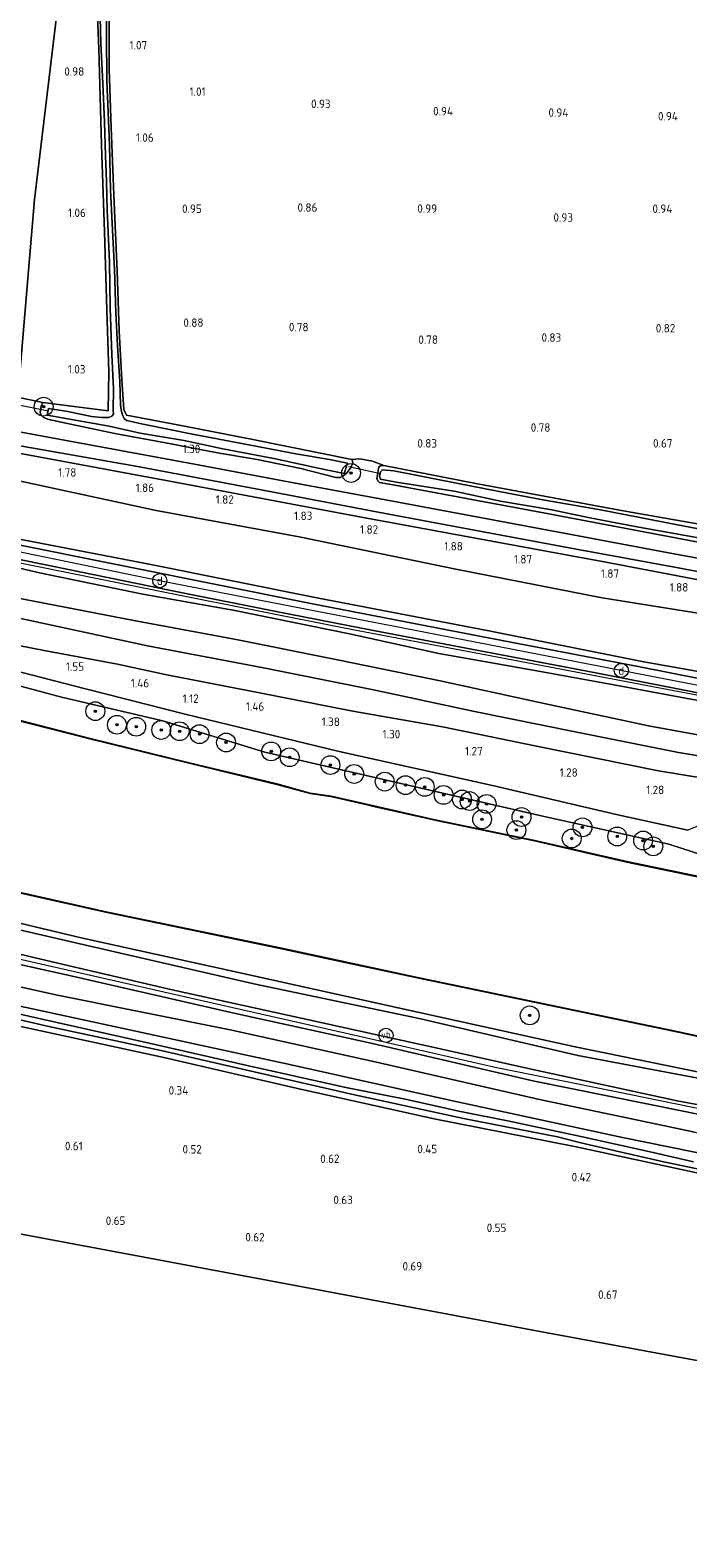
# Model space of a CAD drawing. Extents: x 126429 to 133038, y 413091 to 414846.
# Tile 143 of 256: x 129066 to 129206, y 413218 to 413539. Entities that reach past the tile are written whole.
import ezdxf
from ezdxf.enums import TextEntityAlignment as Align
from ezdxf.lldxf.tags import DXFTag

# ---------------------------------------------------------------- set-up
doc = ezdxf.new("R2010")
doc.units = 0
for name, color, linetype, lineweight in [('B-ME-GR-BOOM-S', 90, 'Continuous', 25), ('B-ME-GR-BOUWLAND_AKKERBOUW-GV', 80, 'Continuous', 13), ('B-ME-GR-GRAS-GV', 60, 'Continuous', 13), ('B-ME-GR-MOERAS-GV', 120, 'Continuous', 13), ('B-ME-GW-OPHOGING_KRUIN-G', 90, 'Continuous', 18), ('B-ME-GW-TALUD_KRUIN-G', 90, 'Continuous', 18), ('B-ME-GW-TALUD_TEEN-G', 90, 'Continuous', 18), ('B-ME-IE-MEUBILAIR_DIJKPAAL-S', 7, 'Continuous', 25), ('B-ME-IE-TERREINAFSCHEIDING_KUNSTMATIG_HEKWERK-G', 20, 'IE-TERREINAFSCHEIDING-KUNSTMATIG', 18), ('B-ME-KG-GRENS_OPNAME-G', 210, 'KG-OPNAME', 18), ('B-ME-KW-KUNSTWERK_DUIKER-G', 170, 'Continuous', 18), ('B-ME-OB-BESCHOEIING-GV', 7, 'Continuous', 18), ('B-ME-OB-OEVERVOORZIENING-G', 7, 'Continuous', 18), ('B-ME-OG-HOOGTEPUNT-S', 7, 'Continuous', 25), ('B-ME-OG-WATER_KANAAL-GV', 120, 'Continuous', 18), ('B-ME-OG-WATER_SLOOT-G', 120, 'Continuous', 18), ('B-ME-OG-WATER_SLOOT-GV', 120, 'Continuous', 18), ('B-ME-VH-VERHARDING_ASFALT-GV', 252, 'Continuous', 18), ('B-ME-VH-VERHARDING_HALFVERHARDING-GV', 252, 'Continuous', 18), ('B-ME-VW-VERKEERSTEKEN_DRAAGCONSTRUCTIE-S', 7, 'Continuous', 25), ('B-ME-WH-WINTERBED-G', 150, 'WH-WINTERBED', 18)]:
    doc.layers.add(name, color=color, linetype=linetype, lineweight=lineweight)
doc.styles.add('NLCS-ISO', font='NLCS-ISO.ttf')
doc.styles.add('NLCS-ISO-ANNOTATIVE-T18', font='NLCS-ISO.ttf', dxfattribs={"height": 1.8})
doc.styles.get("Standard").update_dxf_attribs({"font": 'arial.ttf'})
doc.linetypes.add('IE-TERREINAFSCHEIDING-KUNSTMATIG', pattern='A,4,[82,NLCS.SHX,S=0.75,R=90,X=0,Y=0],4,-2', length=10)
tags = doc.linetypes.add('KG-OPNAME', pattern='A,5.5,-2,["O",Standard,S=1.8,R=0,X=-0.5,Y=-0.9],-2,5.5,-2,[5,NLCS.SHX,S=0.75,R=0,X=0,Y=0],-2', length=19).pattern_tags.tags
tags[6] = DXFTag(74, 10)
tags = doc.linetypes.add('WH-WINTERBED', pattern='A,6,-3.5,["WB",Standard,S=1.8,R=0,X=-1.5,Y=-0.9],-3.5,6,-3.5,6,-3.5,6,-3.5,6,-3.5', length=51).pattern_tags.tags
tags[6] = DXFTag(74, 10)

# ---------------------------------------------------------------- blocks, each defined once
blk = doc.blocks.new('SAL-HOOGTELABEL-SO')
at = {"color": 0, "linetype": 'ByBlock', "lineweight": -2, "style": 'NLCS-ISO-ANNOTATIVE-T18'}
blk.add_attdef('HOOGTE', text='', height=1.8, dxfattribs=at).set_placement((2.79, 0), align=Align.RIGHT)
blk = doc.blocks.new('SGR-BOOM_01-SO')
at = {"linetype": 'ByBlock', "lineweight": 18}
h = blk.add_hatch(color=0, dxfattribs=at)
h.dxf.hatch_style = 1
edge = h.paths.add_edge_path()
edge.add_arc((0, 0), 0.25, 0, 360)
at = {"color": 0, "linetype": 'ByBlock', "lineweight": 18}
for radius in [2, 0.25]:
    blk.add_circle((0, 0), radius, dxfattribs=at)
blk = doc.blocks.new('SIE-DIJKPAAL-SO')
at = {"color": 0, "linetype": 'ByBlock', "lineweight": 18}
blk.add_circle((0, 0), 1.5, dxfattribs=at)
at = {"color": 0, "linetype": 'ByBlock', "lineweight": 18, "style": 'NLCS-ISO'}
blk.add_text('d', height=1.8, dxfattribs=at).set_placement((0, 0), align=Align.MIDDLE_CENTER)
blk = doc.blocks.new('SIE-WEG_PAAL_VERKEERSBORD-SO')
at = {"color": 0, "linetype": 'ByBlock', "lineweight": 18}
blk.add_circle((0, 0), 1.5, dxfattribs=at)
at = {"color": 0, "linetype": 'ByBlock', "lineweight": 18, "style": 'NLCS-ISO'}
blk.add_text('vb', height=1.5, dxfattribs=at).set_placement((0, 0.13), align=Align.MIDDLE_CENTER)

msp = doc.modelspace()

# ---------------------------------------------------------------- linework, layer by layer
at = {"layer": 'B-ME-GR-BOUWLAND_AKKERBOUW-GV'}
msp.add_polyline3d([(129427.402, 413253.716, 0.315), (129422.33, 413218.287, 0.628), (129342.9, 413232.193, 0.611), (129283.746, 413242.564, 0.562), (129224.919, 413252.878, 0.485), (129176.19, 413261.898, 0.643), (129109.802, 413274.346, 0.704), (129044.365, 413286.615, 0.666), (129049.193, 413330.284, 0.278), (129067.559, 413326.32, 0.27), (129094.734, 413320.437, 0.282), (129122.836, 413313.895, 0.335), (129151.832, 413307.462, 0.351), (129182.362, 413301.393, 0.387), (129209.001, 413295.698, 0.253), (129225.861, 413292.246, 0.3), (129231.019, 413291.19, 0.314), (129257.367, 413285.874, 0.303), (129287.536, 413279.671, 0.391), (129322.612, 413273.127, 0.171), (129353.131, 413267.386, 0.159), (129383.489, 413261.65, 0.09), (129408.003, 413257.056, 0.167)], close=True, dxfattribs=at)
at = {"layer": 'B-ME-GR-GRAS-GV'}
for points in [[(129067.227, 413502.864, 1.172), (129063.672, 413460.832, 1.148), (129048.946, 413464.293, 0.984), (129036.378, 413466.951, 0.771), (129036.268, 413470.664, 0.796), (129036.081, 413486.932, 0.796), (129036.072, 413506.516, 0.771), (129035.918, 413525.313, 0.821), (129035.911, 413546.754, 0.671), (129036.19, 413567.797, 0.471), (129036.105, 413593.054, 0.359), (129036.151, 413617.491, 0.446), (129036.015, 413633.159, 0.628), (129081.658, 413623.191, 0.88)], [(129223.791, 413415.986, 1.936), (129223.314, 413412.517, 2.232), (129187.894, 413418.184, 2.265), (129156.763, 413424.259, 2.208), (129123.508, 413431.088, 2.281), (129093.063, 413436.69, 2.297), (129061.663, 413443.535, 1.926), (129062.376, 413449.226, 1.63), (129095.218, 413443.067, 1.671), (129115.959, 413439.23, 1.614), (129137.061, 413435.253, 1.541), (129167.089, 413429.719, 1.659), (129188.268, 413425.819, 1.623), (129219.47, 413419.883, 1.509), (129224.199, 413419.089, 1.452)], [(129223.314, 413412.517, 2.232), (129221.521, 413400.144, 5.96), (129196.741, 413404.559, 5.878), (129163.784, 413411.132, 5.878), (129127.252, 413418.172, 5.93), (129091.989, 413425.228, 6.1), (129060.394, 413431.341, 6.047), (129061.663, 413443.535, 1.926), (129093.063, 413436.69, 2.297), (129123.508, 413431.088, 2.281), (129156.763, 413424.259, 2.208), (129187.894, 413418.184, 2.265)], [(129221.353, 413399.133, 5.982), (129221.284, 413398.476, 6.067), (129195.889, 413403.51, 6.129), (129161.805, 413410.007, 6.129), (129125.983, 413416.922, 6.161), (129087.159, 413424.762, 6.149), (129060.262, 413430.149, 6.063), (129060.394, 413431.341, 6.047), (129091.989, 413425.228, 6.1), (129127.252, 413418.172, 5.93), (129163.784, 413411.132, 5.878), (129196.741, 413404.559, 5.878), (129221.521, 413400.144, 5.96)], [(129220.808, 413395.054, 6.108), (129220.594, 413393.605, 5.943), (129207.472, 413396.476, 5.943), (129190.336, 413399.665, 5.893), (129175.542, 413402.35, 5.905), (129165.229, 413404.214, 5.905), (129153.129, 413406.312, 5.93), (129134.171, 413410.496, 6.03), (129109.809, 413415.431, 6.105), (129090.262, 413418.96, 5.993), (129068.289, 413423.467, 6.005), (129059.754, 413425.421, 6.005), (129059.845, 413426.39, 6.269), (129059.926, 413427.119, 6.121), (129097.619, 413419.393, 6.202), (129118.619, 413415.263, 6.19), (129139.619, 413411.134, 6.177), (129163.069, 413406.673, 6.161), (129186.52, 413402.212, 6.145), (129220.862, 413395.438, 6.074)], [(129220.594, 413393.605, 5.943), (129219.483, 413386.943, 3.49), (129197.737, 413390.955, 3.556), (129175.542, 413395.656, 3.622), (129153.42, 413400.484, 3.738), (129131.648, 413405, 3.853), (129110.122, 413409.267, 3.904), (129088.309, 413413.309, 3.955), (129058.952, 413419.005, 3.9), (129059.754, 413425.421, 6.005), (129068.289, 413423.467, 6.005), (129090.262, 413418.96, 5.993), (129109.809, 413415.431, 6.105), (129134.171, 413410.496, 6.03), (129153.129, 413406.312, 5.93), (129165.229, 413404.214, 5.905), (129175.542, 413402.35, 5.905), (129190.336, 413399.665, 5.893), (129207.472, 413396.476, 5.943)], [(129219.483, 413386.943, 3.49), (129218.998, 413382.758, 3.091), (129204.108, 413385.244, 3.111), (129182.46, 413389.558, 3.319), (129160.743, 413394.014, 3.263), (129139.289, 413398.625, 3.482), (129115.538, 413403.367, 3.504), (129091.272, 413407.945, 3.527), (129058.646, 413414.929, 3.456), (129058.952, 413419.005, 3.9), (129088.309, 413413.309, 3.955), (129110.122, 413409.267, 3.904), (129131.648, 413405, 3.853), (129153.42, 413400.484, 3.738), (129175.542, 413395.656, 3.622), (129197.737, 413390.955, 3.556)], [(129218.998, 413382.758, 3.091), (129218.384, 413378.301, 1.883), (129199.846, 413381.391, 2.007), (129173.903, 413386.609, 1.845), (129153.94, 413390.717, 1.945), (129134.847, 413394.07, 1.858), (129115.053, 413397.933, 1.845), (129095.339, 413401.749, 1.883), (129084.882, 413404.047, 1.708), (129069.316, 413406.956, 1.758), (129057.924, 413409.141, 1.795), (129058.646, 413414.929, 3.456), (129091.272, 413407.945, 3.527), (129115.538, 413403.367, 3.504), (129139.289, 413398.625, 3.482), (129160.743, 413394.014, 3.263), (129182.46, 413389.558, 3.319), (129204.108, 413385.244, 3.111)], [(129211.506, 413370.959, 1.115), (129206.076, 413368.775, 1.127), (129191.225, 413372.017, 1.115), (129164.534, 413378.22, 1.098), (129131.955, 413385.501, 1.046), (129099.257, 413393.395, 1.163), (129078.052, 413398.78, 1.46), (129057.379, 413404.14, 1.387), (129057.924, 413409.141, 1.795), (129069.316, 413406.956, 1.758), (129084.882, 413404.047, 1.708), (129095.339, 413401.749, 1.883), (129115.053, 413397.933, 1.845), (129134.847, 413394.07, 1.858), (129153.94, 413390.717, 1.945), (129173.903, 413386.609, 1.845), (129199.846, 413381.391, 2.007), (129218.384, 413378.301, 1.883), (129217.894, 413373.845, 1.578), (129215.844, 413372.875, 1.198), (129215.242, 413372.661, 1.18)]]:
    msp.add_polyline3d(points, close=True, dxfattribs=at)
for points in [[(129080.504, 413545.326, 0.796), (129080.877, 413534.779, 0.759), (129081.472, 413514.435, 0.821), (129082.125, 413495.948, 0.784), (129082.632, 413479.329, 0.759), (129083.03, 413466.195, 0.771), (129082.867, 413457.946, 0.771), (129069.039, 413459.709, 1.021), (129064.273, 413460.691, 1.155), (129063.672, 413460.832, 1.148), (129067.227, 413502.864, 1.172), (129081.658, 413623.191, 0.88)], [(129083.128, 413542.239, 0.698), (129083.12, 413530.528, 0.748), (129083.56, 413518.157, 0.798), (129084.066, 413503.851, 0.685), (129084.799, 413487.575, 0.698), (129085.218, 413474.908, 0.648), (129085.761, 413464.475, 0.623), (129086.238, 413458.178, 0.66), (129086.549, 413457.45, 0.673), (129086.768, 413457.018, 0.698), (129099.118, 413454.678, 0.898), (129114.012, 413451.77, 0.86), (129134.688, 413447.536, 0.873), (129134.838, 413447.24, 0.873), (129134.897, 413446.785, 0.873), (129134.401, 413445.734, 0.91), (129133.62, 413444.739, 0.923), (129132.781, 413444.028, 0.923), (129132.258, 413443.764, 0.935), (129131.233, 413443.758, 1.023), (129123.83, 413445.634, 1.01), (129114.58, 413447.546, 1.048), (129106.108, 413448.995, 1.123), (129095.845, 413450.993, 1.185), (129084.293, 413453.109, 1.21), (129076.241, 413454.8, 1.273), (129070.276, 413456.034, 1.073), (129069.18, 413456.507, 1.098), (129068.723, 413456.903, 1.148), (129068.446, 413457.562, 1.123), (129068.678, 413458.908, 1.11), (129069.039, 413459.709, 1.021), (129082.867, 413457.946, 0.771), (129083.03, 413466.195, 0.771), (129082.632, 413479.329, 0.759), (129082.125, 413495.948, 0.784), (129081.472, 413514.435, 0.821), (129080.877, 413534.779, 0.759), (129080.504, 413545.326, 0.796)], [(129081.212, 413541.551, 0.028), (129081.308, 413536.117, 0.028), (129081.74, 413527.541, 0.028), (129082.078, 413519.317, 0.028), (129082.354, 413512.232, 0.028), (129082.554, 413506.594, 0.028), (129082.709, 413500.648, 0.028), (129083.2, 413489.531, 0.028), (129083.33, 413479.746, 0.028), (129083.665, 413469.893, 0.028), (129084.01, 413462.615, 0.028), (129083.942, 413458.069, 0.028), (129083.992, 413457.18, 0.028), (129083.664, 413456.757, 0.028), (129083.05, 413456.503, 0.028), (129081.478, 413456.507, 0.028), (129079.335, 413456.735, 0.028), (129074.34, 413457.803, 0.028), (129070.235, 413458.408, 0.028), (129069.924, 413456.994, 0.028), (129083.083, 413454.635, 0.028), (129089.721, 413453.143, 0.028), (129099.071, 413451.596, 0.028), (129107.26, 413449.861, 0.028), (129118.447, 413447.731, 0.028), (129127.856, 413445.671, 0.028), (129133.068, 413444.57, 0.028), (129133.729, 413446.818, 0.028), (129129.943, 413447.585, 0.028), (129122.759, 413448.801, 0.028), (129114.617, 413450.331, 0.028), (129100.807, 413452.96, 0.028), (129090.337, 413455.083, 0.028), (129086.756, 413455.839, 0.028), (129086.287, 413456.258, 0.028), (129086.033, 413456.872, 0.028), (129085.698, 413457.759, 0.028), (129085.486, 413459.136, 0.028), (129085.335, 413464.114, 0.028), (129084.886, 413471.824, 0.028), (129084.508, 413478.715, 0.028), (129084.21, 413487.93, 0.028), (129083.901, 413494.969, 0.028), (129083.417, 413504.833, 0.028), (129083.174, 413514.39, 0.028), (129082.853, 413521.395, 0.028), (129082.58, 413528.081, 0.028), (129082.516, 413538.242, 0.028), (129082.611, 413544.201, 0.028)], [(129221.762, 413431.493, 0.578), (129191.985, 413436.73, 0.53), (129160.987, 413442.481, 0.651), (129141.484, 413446.308, 0.826), (129139.023, 413447.179, 0.879), (129136.392, 413447.68, 0.818), (129134.688, 413447.536, 0.873), (129114.012, 413451.77, 0.86), (129099.118, 413454.678, 0.898), (129086.768, 413457.018, 0.698), (129086.549, 413457.45, 0.673), (129086.238, 413458.178, 0.66), (129085.761, 413464.475, 0.623), (129085.218, 413474.908, 0.648), (129084.799, 413487.575, 0.698), (129084.066, 413503.851, 0.685), (129083.56, 413518.157, 0.798), (129083.12, 413530.528, 0.748), (129083.128, 413542.239, 0.698)], [(129064.273, 413460.691, 1.155), (129069.039, 413459.709, 1.021), (129068.678, 413458.908, 1.11), (129068.446, 413457.562, 1.123), (129068.723, 413456.903, 1.148), (129069.18, 413456.507, 1.098), (129070.276, 413456.034, 1.073), (129076.241, 413454.8, 1.273), (129084.293, 413453.109, 1.21), (129095.845, 413450.993, 1.185), (129106.108, 413448.995, 1.123), (129114.58, 413447.546, 1.048), (129123.83, 413445.634, 1.01), (129131.233, 413443.758, 1.023), (129132.258, 413443.764, 0.935), (129132.781, 413444.028, 0.923), (129133.62, 413444.739, 0.923), (129134.401, 413445.734, 0.91), (129134.897, 413446.785, 0.873), (129134.838, 413447.24, 0.873), (129134.688, 413447.536, 0.873), (129136.392, 413447.68, 0.818), (129139.023, 413447.179, 0.879), (129141.484, 413446.308, 0.826), (129140.725, 413446.246, 0.855), (129140.393, 413446.04, 0.936), (129139.955, 413443.431, 0.989), (129140.231, 413442.993, 0.989), (129140.557, 413442.709, 0.989), (129143.777, 413442.096, 0.997), (129176.532, 413436.007, 0.907), (129211.655, 413429.366, 0.907)], [(129221.552, 413424.078, 1.228), (129201.581, 413427.798, 1.285), (129181.61, 413431.518, 1.342), (129142.572, 413438.845, 1.338), (129121.915, 413442.701, 1.411), (129101.258, 413446.558, 1.484), (129062.866, 413453.649, 1.457)], [(129219.47, 413419.883, 1.509), (129188.268, 413425.819, 1.623), (129167.089, 413429.719, 1.659), (129137.061, 413435.253, 1.541), (129115.959, 413439.23, 1.614), (129095.218, 413443.067, 1.671), (129062.376, 413449.226, 1.63), (129062.546, 413450.762, 1.486), (129089.562, 413445.97, 1.57), (129119.513, 413440.33, 1.541), (129140.287, 413436.383, 1.493), (129161.061, 413432.437, 1.444), (129181.971, 413428.578, 1.365), (129202.881, 413424.72, 1.285), (129225.84, 413420.399, 1.273)], [(129211.655, 413429.366, 0.907), (129176.532, 413436.007, 0.907), (129143.777, 413442.096, 0.997), (129140.557, 413442.709, 0.989), (129140.231, 413442.993, 0.989), (129139.955, 413443.431, 0.989), (129140.393, 413446.04, 0.936), (129140.725, 413446.246, 0.855), (129141.484, 413446.308, 0.826), (129160.987, 413442.481, 0.651), (129191.985, 413436.73, 0.53), (129221.762, 413431.493, 0.578)], [(129216.889, 413431.184, -0.068), (129203.877, 413433.646, -0.068), (129187.501, 413436.831, -0.068), (129175.232, 413439.013, -0.068), (129165.995, 413440.731, -0.068), (129156.894, 413442.518, -0.068), (129143.608, 413445.184, -0.068), (129141.215, 413445.4, -0.068), (129140.739, 413444.93, -0.068), (129140.55, 413444.006, -0.068), (129140.735, 413443.415, -0.068), (129144.111, 413442.726, -0.068), (129156.447, 413440.807, -0.068), (129166.29, 413438.739, -0.068), (129177.145, 413436.869, -0.068), (129185.22, 413435.19, -0.068), (129194.89, 413433.349, -0.068), (129209.897, 413430.612, -0.068)], [(129209.8657, 413363.2032, 0.863), (129201.995, 413365.751, 0.863), (129174.5835, 413371.8615, 0.638), (129116.18, 413385.338, 0.913), (129094.528, 413391.985, 0.963), (129072.95, 413397.021, 0.975), (129057.083, 413401.256, 1.15), (129057.379, 413404.14, 1.387), (129078.052, 413398.78, 1.46), (129099.257, 413393.395, 1.163), (129131.955, 413385.501, 1.046), (129164.534, 413378.22, 1.098), (129191.225, 413372.017, 1.115), (129206.076, 413368.775, 1.127)], [(129226.837, 413306.967, 2.496), (129203.809, 413311.239, 2.476), (129173.136, 413317.879, 2.508), (129153.816, 413322.21, 2.533), (129123.866, 413328.777, 2.5), (129096.522, 413334.83, 2.468), (129072.19, 413340.443, 2.415), (129050.877, 413345.477, 2.371), (129051.432, 413350.482, 1.312), (129076.58, 413344.673, 1.192), (129113.818, 413336.061, 1.208), (129148.991, 413328.729, 1.163), (129182.675, 413320.856, 1.139), (129218.413, 413314.079, 1.159)], [(129218.413, 413314.079, 1.159), (129182.675, 413320.856, 1.139), (129148.991, 413328.729, 1.163), (129113.818, 413336.061, 1.208), (129076.58, 413344.673, 1.192), (129051.432, 413350.482, 1.312), (129051.602, 413351.947, 1.142), (129077.123, 413345.895, 1.204), (129108.689, 413338.882, 1.208), (129144.481, 413330.961, 1.147), (129182.157, 413322.667, 1.082), (129221.306, 413314.69, 1.107)], [(129207.537, 413304.517, 1.205), (129174.529, 413311.502, 1.179), (129139.923, 413319.4, 1.237), (129108.814, 413326.27, 1.292), (129071.782, 413333.74, 0.993), (129050.112, 413338.577, 1.082), (129050.659, 413343.148, 2.199), (129074.066, 413338.024, 2.423), (129109.923, 413329.757, 2.476), (129139.043, 413323.38, 2.472), (129173.146, 413315.488, 2.516), (129205.048, 413308.978, 2.516), (129239.463, 413301.944, 2.581)], [(129239.463, 413301.944, 2.581), (129205.048, 413308.978, 2.516), (129173.146, 413315.488, 2.516), (129139.043, 413323.38, 2.472), (129109.923, 413329.757, 2.476), (129074.066, 413338.024, 2.423), (129050.659, 413343.148, 2.199), (129050.877, 413345.477, 2.371), (129072.19, 413340.443, 2.415), (129096.522, 413334.83, 2.468), (129123.866, 413328.777, 2.5), (129153.816, 413322.21, 2.533), (129173.136, 413317.879, 2.508), (129203.809, 413311.239, 2.476), (129226.837, 413306.967, 2.496)], [(129231.607, 413295.401, 0.879), (129192.169, 413303.388, 0.871), (129155.784, 413311.266, 0.782), (129121.771, 413318.855, 0.83), (129083.201, 413327.244, 0.696), (129049.657, 413334.473, 0.721), (129050.112, 413338.577, 1.082), (129071.782, 413333.74, 0.993), (129108.814, 413326.27, 1.292), (129139.923, 413319.4, 1.237), (129174.529, 413311.502, 1.179), (129207.537, 413304.517, 1.205)], [(129207.304, 413298.218, -0.513), (129198.03, 413300.333, -0.513), (129183.3, 413303.587, -0.513), (129168.456, 413306.785, -0.513), (129157.395, 413309.021, -0.513), (129146.348, 413311.519, -0.513), (129133.377, 413314.071, -0.513), (129112.41, 413318.745, -0.513), (129091.628, 413323.457, -0.513), (129067.593, 413328.858, -0.513), (129049.49, 413332.962, -0.513), (129049.657, 413334.473, 0.721), (129083.201, 413327.244, 0.696), (129121.771, 413318.855, 0.83), (129155.784, 413311.266, 0.782), (129192.169, 413303.388, 0.871), (129231.607, 413295.401, 0.879)], [(129209.001, 413295.698, 0.253), (129182.362, 413301.393, 0.387), (129151.832, 413307.462, 0.351), (129122.836, 413313.895, 0.335), (129094.734, 413320.437, 0.282), (129067.559, 413326.32, 0.27), (129049.193, 413330.284, 0.278), (129049.364, 413331.823, -0.513), (129070.28, 413327.003, -0.513), (129094.466, 413321.826, -0.513), (129114.82, 413317.164, -0.513), (129134.625, 413312.602, -0.513), (129158.781, 413307.408, -0.513), (129178.403, 413303.544, -0.513), (129183.352, 413302.308, -0.513), (129192.545, 413300.126, -0.513), (129200.614, 413298.332, -0.513), (129212.083, 413295.899, -0.513)]]:
    msp.add_polyline3d(points, dxfattribs=at)
at = {"layer": 'B-ME-GR-MOERAS-GV'}
msp.add_polyline3d([(129219.3995, 413359.4159, 0.863), (129229.4227, 413354.5418, 0.7188), (129216.654, 413357.187, 0.734), (129193.118, 413362.062, 0.704), (129173.526, 413366.556, 0.703), (129152.688, 413370.894, 0.707), (129138.71, 413374.043, 0.734), (129130.243, 413375.995, 0.709), (129125.806, 413376.615, 0.739), (129119.014, 413378.524, 0.719), (129114.5864, 413379.5936, 0.7181), (129100.096, 413383.094, 0.715), (129079.048, 413388.263, 0.731), (129062.326, 413392.546, 0.786), (129056.2448, 413393.8885, 0.779), (129057.083, 413401.256, 1.15), (129072.95, 413397.021, 0.975), (129094.528, 413391.985, 0.963), (129116.18, 413385.338, 0.913), (129174.5835, 413371.8615, 0.638), (129201.995, 413365.751, 0.863), (129209.8657, 413363.2032, 0.863)], close=True, dxfattribs=at)
msp.add_polyline3d([(129221.306, 413314.69, 1.107), (129182.157, 413322.667, 1.082), (129144.481, 413330.961, 1.147), (129108.689, 413338.882, 1.208), (129077.123, 413345.895, 1.204), (129051.602, 413351.947, 1.142), (129052.3459, 413358.0327, 0.783), (129052.8195, 413357.9196, 0.783), (129082.6969, 413351.2322, 0.763), (129119.0681, 413343.6735, 0.746), (129131.2611, 413341.0555, 0.772), (129148.9215, 413337.2636, 0.833), (129203.0449, 413325.9941, 0.724), (129236.8343, 413318.702, 0.735)], dxfattribs=at)
at = {"layer": 'B-ME-GW-OPHOGING_KRUIN-G'}
msp.add_polyline3d([(129050.774, 413344.372, 2.45), (129078.195, 413338.136, 2.477), (129105.636, 413331.897, 2.504), (129135.396, 413325.144, 2.496), (129165.157, 413318.391, 2.488), (129190.462, 413313.23, 2.476), (129215.767, 413308.069, 2.464), (129245.205, 413301.95, 2.413), (129274.643, 413295.832, 2.362), (129303.512, 413290.393, 2.318), (129332.381, 413284.955, 2.273), (129364.396, 413278.983, 2.35), (129396.412, 413273.011, 2.427), (129429.407, 413267.096, 2.46)], dxfattribs=at)
at = {"layer": 'B-ME-GW-TALUD_KRUIN-G'}
for points in [[(129060.394, 413431.341, 6.047), (129091.989, 413425.228, 6.1), (129127.252, 413418.172, 5.93), (129163.784, 413411.132, 5.878), (129196.741, 413404.559, 5.878), (129221.521, 413400.144, 5.96), (129226.119, 413399.346, 5.817), (129258.74, 413393.597, 5.824), (129286.515, 413388.232, 5.898), (129320.526, 413381.944, 5.958), (129352.385, 413375.962, 5.994), (129385.457, 413369.818, 5.994), (129421.637, 413363.753, 5.77), (129442.79, 413359.546, 5.74)], [(129059.754, 413425.421, 6.005), (129068.289, 413423.467, 6.005), (129090.262, 413418.96, 5.993), (129109.809, 413415.431, 6.105), (129134.171, 413410.496, 6.03), (129153.129, 413406.312, 5.93), (129165.229, 413404.214, 5.905), (129175.542, 413402.35, 5.905), (129190.336, 413399.665, 5.893), (129207.472, 413396.476, 5.943), (129220.594, 413393.605, 5.943), (129230.122, 413391.784, 5.868), (129247.564, 413388.489, 5.918), (129263.788, 413385.31, 5.93), (129281.643, 413382.33, 5.868), (129300.937, 413378.549, 5.855), (129320.087, 413375.123, 5.905), (129338.636, 413372.021, 5.98), (129357.284, 413368.577, 5.905), (129380.583, 413364.31, 5.968), (129401.083, 413360.436, 5.843), (129418.755, 413357.31, 5.855), (129441.932, 413353.351, 5.843)], [(129440.295, 413341.723, 3.02), (129407.93, 413348.223, 3.439), (129382.904, 413352.298, 3.309), (129358.378, 413356.496, 3.129), (129332.223, 413361.102, 3.198), (129302.084, 413366.67, 3.401), (129270.713, 413372.209, 3.144), (129236.63, 413378.872, 3.145), (129218.998, 413382.758, 3.091), (129204.108, 413385.244, 3.111), (129182.46, 413389.558, 3.319), (129160.743, 413394.014, 3.263), (129139.289, 413398.625, 3.482), (129115.538, 413403.367, 3.504), (129091.272, 413407.945, 3.527), (129058.646, 413414.929, 3.456)], [(129050.659, 413343.148, 2.199), (129074.066, 413338.024, 2.423), (129109.923, 413329.757, 2.476), (129139.043, 413323.38, 2.472), (129173.146, 413315.488, 2.516), (129205.048, 413308.978, 2.516), (129239.463, 413301.944, 2.581), (129273.265, 413294.841, 2.292), (129302.851, 413289.514, 2.271), (129333.384, 413283.744, 2.242), (129365.632, 413277.56, 2.277), (129397.683, 413271.524, 2.437), (129429.265, 413266.119, 2.492)], [(129050.877, 413345.477, 2.371), (129072.19, 413340.443, 2.415), (129096.522, 413334.83, 2.468), (129123.866, 413328.777, 2.5), (129153.816, 413322.21, 2.533), (129173.136, 413317.879, 2.508), (129203.809, 413311.239, 2.476), (129226.837, 413306.967, 2.496), (129256.596, 413300.641, 2.516), (129288.849, 413294.418, 2.284), (129311.954, 413289.952, 2.338), (129331.158, 413286.28, 2.231), (129358.359, 413281.021, 2.252), (129385.119, 413276.069, 2.297), (129413.961, 413270.736, 2.48), (129429.548, 413268.064, 2.504)]]:
    msp.add_polyline3d(points, dxfattribs=at)
at = {"layer": 'B-ME-GW-TALUD_TEEN-G'}
for points in [[(129444.477, 413371.025, 2.256), (129437.801, 413372.236, 2.159), (129404.191, 413378.14, 2.232), (129381.227, 413382.298, 2.263), (129359.777, 413386.372, 2.293), (129327.694, 413392.438, 2.232), (129303.666, 413397.147, 2.179), (129280.218, 413401.712, 2.126), (129254.137, 413406.815, 2.177), (129227.668, 413411.728, 2.228), (129223.314, 413412.517, 2.232), (129187.894, 413418.184, 2.265), (129156.763, 413424.259, 2.208), (129123.508, 413431.088, 2.281), (129093.063, 413436.69, 2.297), (129061.663, 413443.535, 1.926)], [(129058.952, 413419.005, 3.9), (129088.309, 413413.309, 3.955), (129110.122, 413409.267, 3.904), (129131.648, 413405, 3.853), (129153.42, 413400.484, 3.738), (129175.542, 413395.656, 3.622), (129197.737, 413390.955, 3.556), (129219.483, 413386.943, 3.49), (129224.977, 413386.008, 3.492), (129243.944, 413381.951, 3.508), (129265.294, 413377.949, 3.536), (129286.781, 413374.351, 3.717), (129309.025, 413370.13, 3.598), (129331.171, 413365.754, 3.601), (129368.615, 413359.435, 3.634), (129404.001, 413353.136, 3.617), (129427.33, 413348.893, 3.5), (129440.83, 413346.054, 3.4)], [(129439.825, 413339.008, 1.993), (129417.187, 413342.466, 2.058), (129397.118, 413346.153, 1.983), (129374.406, 413349.913, 2.008), (129356.303, 413353.226, 2.008), (129336.258, 413357.038, 1.983), (129309.138, 413361.996, 2.071), (129287.647, 413365.925, 2.058), (129264.999, 413370.369, 2.008), (129243.674, 413373.784, 2.021), (129218.384, 413378.301, 1.883), (129199.846, 413381.391, 2.007), (129173.903, 413386.609, 1.845), (129153.94, 413390.717, 1.945), (129134.847, 413394.07, 1.858), (129115.053, 413397.933, 1.845), (129095.339, 413401.749, 1.883), (129084.882, 413404.047, 1.708), (129069.316, 413406.956, 1.758), (129057.924, 413409.141, 1.795)], [(129051.432, 413350.482, 1.312), (129076.58, 413344.673, 1.192), (129113.818, 413336.061, 1.208), (129148.991, 413328.729, 1.163), (129182.675, 413320.856, 1.139), (129218.413, 413314.079, 1.159), (129238.11, 413309.743, 1.121), (129257.543, 413306.128, 1.082), (129292.65, 413299.017, 1.107), (129312.204, 413294.998, 1.117), (129332.171, 413291.123, 1.127), (129370.314, 413283.036, 1.074), (129393.81, 413278.694, 1.086), (129430.228, 413272.891, 1.082)], [(129050.112, 413338.577, 1.082), (129071.782, 413333.74, 0.993), (129108.814, 413326.27, 1.292), (129139.923, 413319.4, 1.237), (129174.529, 413311.502, 1.179), (129207.537, 413304.517, 1.205), (129245.592, 413297.129, 1.254), (129274.988, 413290.971, 1.056), (129310.496, 413284.319, 1.001), (129344.91, 413277.571, 0.975), (129366.846, 413273.602, 1.114), (129389.838, 413269.325, 1.078), (129415.064, 413264.791, 1.115), (129428.717, 413262.23, 1.131)]]:
    msp.add_polyline3d(points, dxfattribs=at)
at = {"layer": 'B-ME-IE-TERREINAFSCHEIDING_KUNSTMATIG_HEKWERK-G'}
for points in [[(129069.039, 413459.709, 1.021), (129082.867, 413457.946, 0.771)], [(129086.768, 413457.018, 0.698), (129099.118, 413454.678, 0.898), (129114.012, 413451.77, 0.86), (129134.688, 413447.536, 0.873)], [(129219.47, 413419.883, 1.509), (129188.268, 413425.819, 1.623), (129167.089, 413429.719, 1.659), (129137.061, 413435.253, 1.541), (129115.959, 413439.23, 1.614), (129095.218, 413443.067, 1.671), (129062.376, 413449.226, 1.63)], [(129214.347, 413396.27, 6.105), (129200.447, 413398.885, 6.1), (129167.379, 413405.184, 6.25), (129133.386, 413411.655, 6.255), (129096.388, 413419.002, 6.385), (129059.845, 413426.39, 6.269)], [(129211.506, 413370.959, 1.115), (129206.076, 413368.775, 1.127), (129191.225, 413372.017, 1.115), (129164.534, 413378.22, 1.098), (129131.955, 413385.501, 1.046), (129099.257, 413393.395, 1.163), (129078.052, 413398.78, 1.46), (129057.379, 413404.14, 1.387)], [(129051.602, 413351.947, 1.142), (129077.123, 413345.895, 1.204), (129108.689, 413338.882, 1.208), (129144.481, 413330.961, 1.147), (129182.157, 413322.667, 1.082), (129221.306, 413314.69, 1.107), (129256.699, 413307.584, 1.025), (129294.693, 413299.968, 1.021), (129328.889, 413293.173, 1.042), (129367.606, 413285.557, 1.058), (129392.013, 413281.623, 1.085), (129400.225, 413280.299, 1.094), (129421.126, 413277.247, 1.052), (129430.668, 413275.853, 1.033)]]:
    msp.add_polyline3d(points, dxfattribs=at)
at = {"layer": 'B-ME-KG-GRENS_OPNAME-G'}
msp.add_polyline3d([(129044.365, 413286.615, 0.666), (129109.802, 413274.346, 0.704), (129176.19, 413261.898, 0.643), (129224.919, 413252.878, 0.485), (129283.746, 413242.564, 0.562), (129342.9, 413232.193, 0.611), (129422.33, 413218.287, 0.628)], dxfattribs=at)
at = {"layer": 'B-ME-KW-KUNSTWERK_DUIKER-G'}
for points in [[(129070.22, 413457.876, -0.031), (129063.822, 413459.141, -0.208)], [(129140.864, 413444.515, -0.173), (129133.945, 413445.984, -0.031)]]:
    msp.add_polyline3d(points, dxfattribs=at)
at = {"layer": 'B-ME-OB-BESCHOEIING-GV'}
for points in [[(129216.634, 413357.09, 0.7), (129193.097, 413361.964, 0.7), (129173.505, 413366.459, 0.7), (129152.667, 413370.796, 0.7), (129138.688, 413373.945, 0.7), (129138.5313, 413373.9812, 0.7), (129130.225, 413375.897, 0.7), (129125.786, 413376.517, 0.7), (129118.989, 413378.427, 0.7), (129100.073, 413382.997, 0.7), (129079.024, 413388.166, 0.7), (129062.303, 413392.448, 0.7)], [(129062.326, 413392.546, 0.786), (129079.048, 413388.263, 0.731), (129100.096, 413383.094, 0.715), (129114.5864, 413379.5936, 0.7181), (129119.014, 413378.524, 0.719), (129125.806, 413376.615, 0.739), (129130.243, 413375.995, 0.709), (129138.71, 413374.043, 0.734), (129152.688, 413370.894, 0.707), (129173.526, 413366.556, 0.703), (129193.118, 413362.062, 0.704), (129216.654, 413357.187, 0.734)], [(129236.8343, 413318.702, 0.735), (129203.0449, 413325.9941, 0.724), (129148.9215, 413337.2636, 0.833), (129131.2611, 413341.0555, 0.772), (129119.0681, 413343.6735, 0.746), (129082.6969, 413351.2322, 0.763), (129052.8195, 413357.9196, 0.783), (129052.3459, 413358.0327, 0.783), (129052.3567, 413358.1329, 0.7), (129052.842, 413358.017, 0.7), (129082.718, 413351.33, 0.7), (129119.0888, 413343.7713, 0.7), (129131.2757, 413341.1543, 0.7), (129148.9422, 413337.3614, 0.7), (129203.0656, 413326.0919, 0.7), (129236.8548, 413318.7999, 0.7)]]:
    msp.add_polyline3d(points, dxfattribs=at)
at = {"layer": 'B-ME-OB-OEVERVOORZIENING-G'}
for points in [[(129056.2327, 413393.7776, 0.7), (129062.303, 413392.448, 0.7), (129079.024, 413388.166, 0.7), (129100.073, 413382.997, 0.7), (129118.989, 413378.427, 0.7), (129125.786, 413376.517, 0.7), (129130.225, 413375.897, 0.7), (129138.5313, 413373.9812, 0.7), (129138.688, 413373.945, 0.7), (129152.667, 413370.796, 0.7), (129173.505, 413366.459, 0.7), (129193.097, 413361.964, 0.7), (129216.634, 413357.09, 0.7), (129241.86, 413351.864, 0.7), (129262.564, 413347.455, 0.7), (129286.572, 413342.44, 0.7), (129313.01, 413337.199, 0.7), (129338.379, 413332.15, 0.7), (129355.671, 413329.077, 0.7), (129375.625, 413325.292, 0.7), (129397.448, 413321.18, 0.7), (129414.575, 413318.019, 0.7), (129436.1954, 413314.0941, 0.7)], [(129329.0801, 413299.6971, 0.7), (129329.0966, 413299.7957, 0.7), (129327.5977, 413300.0461, 0.7), (129326.3235, 413300.8137, 0.7), (129293.0545, 413307.3653, 0.7), (129277.0163, 413310.6444, 0.7), (129236.8548, 413318.7999, 0.7), (129203.0656, 413326.0919, 0.7), (129148.9422, 413337.3614, 0.7), (129131.2757, 413341.1543, 0.7), (129119.0888, 413343.7713, 0.7), (129082.718, 413351.33, 0.7), (129052.842, 413358.017, 0.7), (129052.3567, 413358.1329, 0.7)]]:
    msp.add_polyline3d(points, dxfattribs=at)
at = {"layer": 'B-ME-OG-WATER_KANAAL-GV'}
msp.add_polyline3d([(129236.8548, 413318.7999, 0.7), (129203.0656, 413326.0919, 0.7), (129148.9422, 413337.3614, 0.7), (129131.2757, 413341.1543, 0.7), (129119.0888, 413343.7713, 0.7), (129082.718, 413351.33, 0.7), (129052.842, 413358.017, 0.7), (129052.3567, 413358.1329, 0.7), (129056.2327, 413393.7776, 0.7), (129062.303, 413392.448, 0.7), (129079.024, 413388.166, 0.7), (129100.073, 413382.997, 0.7), (129118.989, 413378.427, 0.7), (129125.786, 413376.517, 0.7), (129130.225, 413375.897, 0.7), (129138.5313, 413373.9812, 0.7), (129138.688, 413373.945, 0.7), (129152.667, 413370.796, 0.7), (129173.505, 413366.459, 0.7), (129193.097, 413361.964, 0.7), (129216.634, 413357.09, 0.7)], dxfattribs=at)
at = {"layer": 'B-ME-OG-WATER_SLOOT-G'}
for points in [[(129082.867, 413457.946, 0.771), (129083.03, 413466.195, 0.771), (129082.632, 413479.329, 0.759), (129082.125, 413495.948, 0.784), (129081.472, 413514.435, 0.821), (129080.877, 413534.779, 0.759), (129080.504, 413545.326, 0.796), (129080.724, 413549.064, 0.671), (129081.4662, 413552.7427, 0.8123), (129082.0595, 413552.8481, 0.7223), (129083.1062, 413552.5665, 0.6223), (129083.7438, 413552.1117, 0.6023), (129084.007, 413550.879, 0.748), (129083.612, 413547.881, 0.723), (129083.128, 413542.239, 0.698), (129083.12, 413530.528, 0.748), (129083.56, 413518.157, 0.798), (129084.066, 413503.851, 0.685), (129084.799, 413487.575, 0.698), (129085.218, 413474.908, 0.648), (129085.761, 413464.475, 0.623), (129086.238, 413458.178, 0.66), (129086.549, 413457.45, 0.673), (129086.768, 413457.018, 0.698)], [(129134.688, 413447.536, 0.873), (129134.838, 413447.24, 0.873), (129134.897, 413446.785, 0.873), (129134.401, 413445.734, 0.91), (129133.62, 413444.739, 0.923), (129132.781, 413444.028, 0.923), (129132.258, 413443.764, 0.935), (129131.233, 413443.758, 1.023), (129123.83, 413445.634, 1.01), (129114.58, 413447.546, 1.048), (129106.108, 413448.995, 1.123), (129095.845, 413450.993, 1.185), (129084.293, 413453.109, 1.21), (129076.241, 413454.8, 1.273), (129070.276, 413456.034, 1.073), (129069.18, 413456.507, 1.098), (129068.723, 413456.903, 1.148), (129068.446, 413457.562, 1.123), (129068.678, 413458.908, 1.11), (129069.039, 413459.709, 1.021)], [(129211.655, 413429.366, 0.907), (129176.532, 413436.007, 0.907), (129143.777, 413442.096, 0.997), (129140.557, 413442.709, 0.989), (129140.231, 413442.993, 0.989), (129139.955, 413443.431, 0.989), (129140.393, 413446.04, 0.936), (129140.725, 413446.246, 0.855), (129141.484, 413446.308, 0.826), (129160.987, 413442.481, 0.651), (129191.985, 413436.73, 0.53), (129221.762, 413431.493, 0.578)], [(129049.657, 413334.473, 0.721), (129083.201, 413327.244, 0.696), (129121.771, 413318.855, 0.83), (129155.784, 413311.266, 0.782), (129192.169, 413303.388, 0.871), (129231.607, 413295.401, 0.879), (129273.459, 413286.811, 0.825), (129311.687, 413279.344, 0.871), (129348.382, 413272.299, 0.863), (129382.791, 413265.588, 0.879), (129405.404, 413261.547, 0.867), (129428.017, 413257.507, 0.855)], [(129427.402, 413253.716, 0.315), (129408.003, 413257.056, 0.167), (129383.489, 413261.65, 0.09), (129353.131, 413267.386, 0.159), (129322.612, 413273.127, 0.171), (129287.536, 413279.671, 0.391), (129257.367, 413285.874, 0.303), (129231.019, 413291.19, 0.314), (129225.861, 413292.246, 0.3), (129209.001, 413295.698, 0.253), (129182.362, 413301.393, 0.387), (129151.832, 413307.462, 0.351), (129122.836, 413313.895, 0.335), (129094.734, 413320.437, 0.282), (129067.559, 413326.32, 0.27), (129049.193, 413330.284, 0.278)]]:
    msp.add_polyline3d(points, dxfattribs=at)
at = {"layer": 'B-ME-OG-WATER_SLOOT-GV'}
for points in [[(129082.611, 413544.201, 0.028), (129082.516, 413538.242, 0.028), (129082.58, 413528.081, 0.028), (129082.853, 413521.395, 0.028), (129083.174, 413514.39, 0.028), (129083.417, 413504.833, 0.028), (129083.901, 413494.969, 0.028), (129084.21, 413487.93, 0.028), (129084.508, 413478.715, 0.028), (129084.886, 413471.824, 0.028), (129085.335, 413464.114, 0.028), (129085.486, 413459.136, 0.028), (129085.698, 413457.759, 0.028), (129086.033, 413456.872, 0.028), (129086.287, 413456.258, 0.028), (129086.756, 413455.839, 0.028), (129090.337, 413455.083, 0.028), (129100.807, 413452.96, 0.028), (129114.617, 413450.331, 0.028), (129122.759, 413448.801, 0.028), (129129.943, 413447.585, 0.028), (129133.729, 413446.818, 0.028), (129133.068, 413444.57, 0.028), (129127.856, 413445.671, 0.028), (129118.447, 413447.731, 0.028), (129107.26, 413449.861, 0.028), (129099.071, 413451.596, 0.028), (129089.721, 413453.143, 0.028), (129083.083, 413454.635, 0.028), (129069.924, 413456.994, 0.028), (129070.235, 413458.408, 0.028), (129074.34, 413457.803, 0.028), (129079.335, 413456.735, 0.028), (129081.478, 413456.507, 0.028), (129083.05, 413456.503, 0.028), (129083.664, 413456.757, 0.028), (129083.992, 413457.18, 0.028), (129083.942, 413458.069, 0.028), (129084.01, 413462.615, 0.028), (129083.665, 413469.893, 0.028), (129083.33, 413479.746, 0.028), (129083.2, 413489.531, 0.028), (129082.709, 413500.648, 0.028), (129082.554, 413506.594, 0.028), (129082.354, 413512.232, 0.028), (129082.078, 413519.317, 0.028), (129081.74, 413527.541, 0.028), (129081.308, 413536.117, 0.028), (129081.212, 413541.551, 0.028)], [(129209.897, 413430.612, -0.068), (129194.89, 413433.349, -0.068), (129185.22, 413435.19, -0.068), (129177.145, 413436.869, -0.068), (129166.29, 413438.739, -0.068), (129156.447, 413440.807, -0.068), (129144.111, 413442.726, -0.068), (129140.735, 413443.415, -0.068), (129140.55, 413444.006, -0.068), (129140.739, 413444.93, -0.068), (129141.215, 413445.4, -0.068), (129143.608, 413445.184, -0.068), (129156.894, 413442.518, -0.068), (129165.995, 413440.731, -0.068), (129175.232, 413439.013, -0.068), (129187.501, 413436.831, -0.068), (129203.877, 413433.646, -0.068), (129216.889, 413431.184, -0.068)], [(129212.083, 413295.899, -0.513), (129200.614, 413298.332, -0.513), (129192.545, 413300.126, -0.513), (129183.352, 413302.308, -0.513), (129178.403, 413303.544, -0.513), (129158.781, 413307.408, -0.513), (129134.625, 413312.602, -0.513), (129114.82, 413317.164, -0.513), (129094.466, 413321.826, -0.513), (129070.28, 413327.003, -0.513), (129049.364, 413331.823, -0.513), (129049.49, 413332.962, -0.513), (129067.593, 413328.858, -0.513), (129091.628, 413323.457, -0.513), (129112.41, 413318.745, -0.513), (129133.377, 413314.071, -0.513), (129146.348, 413311.519, -0.513), (129157.395, 413309.021, -0.513), (129168.456, 413306.785, -0.513), (129183.3, 413303.587, -0.513), (129198.03, 413300.333, -0.513), (129207.304, 413298.218, -0.513)]]:
    msp.add_polyline3d(points, dxfattribs=at)
at = {"layer": 'B-ME-VH-VERHARDING_ASFALT-GV'}
msp.add_polyline3d([(129225.84, 413420.399, 1.273), (129202.881, 413424.72, 1.285), (129181.971, 413428.578, 1.365), (129161.061, 413432.437, 1.444), (129140.287, 413436.383, 1.493), (129119.513, 413440.33, 1.541), (129089.562, 413445.97, 1.57), (129062.546, 413450.762, 1.486), (129062.866, 413453.649, 1.457), (129101.258, 413446.558, 1.484), (129121.915, 413442.701, 1.411), (129142.572, 413438.845, 1.338), (129181.61, 413431.518, 1.342), (129201.581, 413427.798, 1.285), (129221.552, 413424.078, 1.228)], dxfattribs=at)
at = {"layer": 'B-ME-VH-VERHARDING_HALFVERHARDING-GV'}
msp.add_polyline3d([(129221.069, 413397.004, 6.097), (129220.862, 413395.438, 6.074), (129186.52, 413402.212, 6.145), (129163.069, 413406.673, 6.161), (129139.619, 413411.134, 6.177), (129118.619, 413415.263, 6.19), (129097.619, 413419.393, 6.202), (129059.926, 413427.119, 6.121), (129060.262, 413430.149, 6.063), (129087.159, 413424.762, 6.149), (129125.983, 413416.922, 6.161), (129161.805, 413410.007, 6.129), (129195.889, 413403.51, 6.129), (129221.284, 413398.476, 6.067)], close=True, dxfattribs=at)
at = {"layer": 'B-ME-WH-WINTERBED-G'}
msp.add_polyline3d([(129442.395, 413356.668, 6.068), (129412.396, 413361.991, 6.108), (129376.103, 413368.584, 6.116), (129333.547, 413376.143, 6.088), (129289.963, 413384.139, 6.084), (129262.457, 413389.222, 6.086), (129234.952, 413394.305, 6.088), (129221.069, 413397.004, 6.097), (129192.218, 413402.614, 6.116), (129168.9, 413407.152, 6.116), (129145.582, 413411.691, 6.116), (129119.68, 413416.713, 6.123), (129093.779, 413421.735, 6.129), (129060.104, 413428.724, 6.09)], dxfattribs=at)

# ---------------------------------------------------------------- block references
at = {"layer": 'B-ME-GR-BOOM-S'}
for p in [(129069.178, 413458.791, 0.936), (129134.5, 413444.695, 0.903), (129080.16, 413394.049, 0.919), (129084.753, 413391.164, 0.769), (129088.852, 413390.744, 0.832), (129094.167, 413390.064, 0.886), (129098.069, 413389.792, 0.994), (129102.312, 413389.167, 0.982), (129107.932, 413387.398, 0.919), (129117.527, 413385.497, 0.956), (129121.444, 413384.26, 0.956), (129130.108, 413382.585, 0.944), (129135.164, 413380.707, 0.938), (129141.645, 413379.079, 0.782), (129146.091, 413378.326, 0.919), (129150.162, 413377.951, 0.938), (129154.158, 413376.247, 0.844), (129158.089, 413375.271, 0.906), (129159.692, 413374.947, 0.906), (129163.316, 413374.339, 0.748), (129162.351, 413371.057, 0.882), (129170.729, 413371.538, 0.832), (129169.625, 413368.77, 0.748), (129181.39, 413366.982, 0.819), (129183.679, 413369.35, 1.336), (129191.066, 413367.416, 0.819), (129196.559, 413366.549, 0.832), (129198.722, 413365.307, 0.806), (129172.461, 413329.372, 0.399)]:
    msp.add_blockref('SGR-BOOM_01-SO', p, dxfattribs=at)
at = {"layer": 'B-ME-IE-MEUBILAIR_DIJKPAAL-S'}
for p in [(129093.86, 413421.808, 6.234), (129191.937, 413402.708, 6.097)]:
    msp.add_blockref('SIE-DIJKPAAL-SO', p, dxfattribs=at)
at = {"layer": 'B-ME-OG-HOOGTEPUNT-S'}
for p, values in [((129088.388, 413534.743, 1.068), {'HOOGTE': '1.07'}), ((129075.018, 413529.171, 0.98), {'HOOGTE': '0.98'}), ((129100.801, 413524.877, 1.005), {'HOOGTE': '1.01'}), ((129127.362, 413522.284, 0.93), {'HOOGTE': '0.93'}), ((129153.388, 413520.733, 0.943), {'HOOGTE': '0.94'}), ((129177.901, 413520.428, 0.943), {'HOOGTE': '0.94'}), ((129201.167, 413519.658, 0.943), {'HOOGTE': '0.94'}), ((129089.765, 413515.108, 1.056), {'HOOGTE': '1.06'}), ((129075.355, 413499.128, 1.056), {'HOOGTE': '1.06'}), ((129099.99, 413499.989, 0.952), {'HOOGTE': '0.95'}), ((129124.555, 413500.235, 0.855), {'HOOGTE': '0.86'}), ((129150.003, 413500.019, 0.989), {'HOOGTE': '0.99'}), ((129199.998, 413499.991, 0.94), {'HOOGTE': '0.94'}), ((129178.873, 413498.123, 0.93), {'HOOGTE': '0.93'}), ((129100.35, 413475.759, 0.88), {'HOOGTE': '0.88'}), ((129122.68, 413474.816, 0.78), {'HOOGTE': '0.78'}), ((129176.37, 413472.597, 0.83), {'HOOGTE': '0.83'}), ((129200.622, 413474.574, 0.818), {'HOOGTE': '0.82'}), ((129150.187, 413472.145, 0.78), {'HOOGTE': '0.78'}), ((129075.276, 413465.848, 1.03), {'HOOGTE': '1.03'}), ((129174.072, 413453.46, 0.78), {'HOOGTE': '0.78'}), ((129149.986, 413450.097, 0.826), {'HOOGTE': '0.83'}), ((129200.009, 413450.098, 0.668), {'HOOGTE': '0.67'}), ((129099.67, 413448.914, 1.298), {'HOOGTE': '1.30'}), ((129073.344, 413443.913, 1.784), {'HOOGTE': '1.78'}), ((129089.84, 413440.661, 1.859), {'HOOGTE': '1.86'}), ((129106.791, 413438.167, 1.822), {'HOOGTE': '1.82'}), ((129123.478, 413434.697, 1.834), {'HOOGTE': '1.83'}), ((129137.466, 413431.789, 1.822), {'HOOGTE': '1.82'}), ((129155.463, 413428.226, 1.884), {'HOOGTE': '1.88'}), ((129170.177, 413425.473, 1.872), {'HOOGTE': '1.87'}), ((129188.669, 413422.407, 1.872), {'HOOGTE': '1.87'}), ((129203.381, 413419.483, 1.884), {'HOOGTE': '1.88'}), ((129074.988, 413402.634, 1.546), {'HOOGTE': '1.55'}), ((129088.813, 413399.109, 1.459), {'HOOGTE': '1.46'}), ((129099.341, 413395.825, 1.119), {'HOOGTE': '1.12'}), ((129113.266, 413394.161, 1.459), {'HOOGTE': '1.46'}), ((129129.341, 413390.903, 1.384), {'HOOGTE': '1.38'}), ((129142.164, 413388.279, 1.296), {'HOOGTE': '1.30'}), ((129159.685, 413384.638, 1.272), {'HOOGTE': '1.27'}), ((129179.883, 413380.107, 1.284), {'HOOGTE': '1.28'}), ((129198.254, 413376.415, 1.284), {'HOOGTE': '1.28'}), ((129097.119, 413312.526, 0.336), {'HOOGTE': '0.34'}), ((129074.691, 413300.699, 0.612), {'HOOGTE': '0.61'}), ((129100.001, 413300.001, 0.521), {'HOOGTE': '0.52'}), ((129150.005, 413300.061, 0.448), {'HOOGTE': '0.45'}), ((129129.257, 413298, 0.617), {'HOOGTE': '0.62'}), ((129182.718, 413294.097, 0.424), {'HOOGTE': '0.42'}), ((129132.084, 413289.232, 0.629), {'HOOGTE': '0.63'}), ((129083.753, 413284.818, 0.649), {'HOOGTE': '0.65'}), ((129113.342, 413281.309, 0.624), {'HOOGTE': '0.62'}), ((129164.717, 413283.305, 0.554), {'HOOGTE': '0.55'}), ((129146.828, 413275.13, 0.686), {'HOOGTE': '0.69'}), ((129188.34, 413269.1, 0.674), {'HOOGTE': '0.67'})]:
    msp.add_blockref('SAL-HOOGTELABEL-SO', p, dxfattribs=at).add_auto_attribs(values)
at = {"layer": 'B-ME-VW-VERKEERSTEKEN_DRAAGCONSTRUCTIE-S'}
msp.add_blockref('SIE-WEG_PAAL_VERKEERSBORD-SO', (129141.923, 413325.127, 2.457), dxfattribs=at)

doc.saveas('drawing.dxf')
